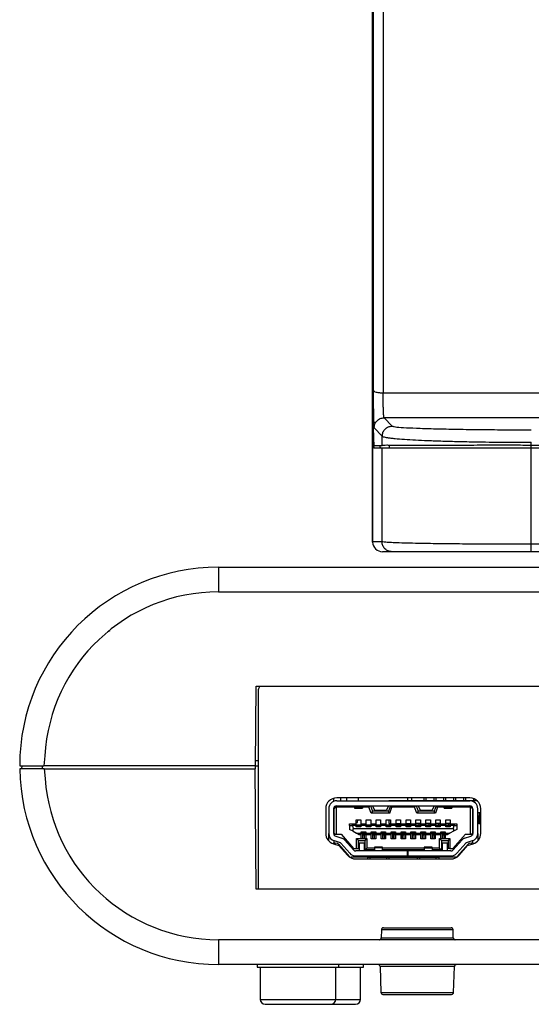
# Model space of a CAD drawing. Header units: millimetres. Extents: x 15 to 836, y 5 to 589.
# Tile 11 of 14: x 608 to 660, y 318 to 417. Entities that reach past the tile are written whole.
import ezdxf

# ---------------------------------------------------------------- set-up
doc = ezdxf.new("R2010")
doc.units = ezdxf.units.MM

msp = doc.modelspace()

# ---------------------------------------------------------------- linework, layer by layer
at = {"color": 7, "linetype": 'Continuous', "lineweight": 25}
for p, q in [((643.71, 489.695), (643.71, 379.832)), ((643.677, 488.656), (643.681, 378.943)), ((644.709, 489.443), (644.709, 379.58)), ((643.65, 364.584), (643.65, 457.863)), ((643.652, 379.02), (643.65, 457.863)), ((643.71, 379.832), (643.742, 379.794)), ((644.709, 379.58), (689.84, 379.58)), ((643.681, 378.943), (643.684, 377.99)), ((643.646, 378.467), (643.646, 364.59)), ((761.486, 377.063), (644.806, 377.063)), ((644.806, 377.063), (645.622, 376.224)), ((644.622, 375.218), (643.807, 376.056)), ((644.622, 374.29), (644.622, 375.218)), ((659.617, 374.29), (659.617, 374.599)), ((644.601, 373.99), (643.784, 373.99)), ((643.803, 374.29), (644.622, 374.29)), ((644.441, 373.99), (644.423, 374.29)), ((659.596, 373.99), (644.601, 373.99)), ((644.601, 364.584), (644.601, 373.99)), ((746.696, 373.99), (659.596, 373.99)), ((659.596, 364.332), (659.596, 373.99)), ((746.675, 374.29), (659.617, 374.29)), ((643.647, 364.546), (643.646, 364.59)), ((643.65, 364.584), (643.647, 364.546)), ((644.601, 364.584), (643.65, 364.584)), ((746.696, 364.332), (659.596, 364.332)), ((645.601, 363.59), (644.646, 363.59)), ((746.696, 363.59), (659.596, 363.59)), ((628.146, 362.04), (628.146, 359.54)), ((628.146, 362.04), (778.146, 362.04)), ((628.146, 359.54), (778.146, 359.54)), ((616.994, 355.527), (617.232, 355.659)), ((631.876, 342.04), (631.946, 350.04)), ((631.946, 350.04), (774.346, 350.04)), ((632.146, 349.54), (632.146, 329.64)), ((610.674, 343.035), (610.575, 342.04)), ((608.146, 342.04), (610.575, 342.04)), ((608.346, 342.04), (608.341, 341.74)), ((631.876, 342.04), (610.575, 342.04)), ((631.838, 342.04), (631.841, 341.74)), ((631.876, 342.04), (632.146, 342.04)), ((632.146, 342.54), (631.881, 342.54)), ((610.594, 341.74), (608.148, 341.74)), ((610.594, 341.74), (610.694, 340.748)), ((610.594, 341.74), (631.841, 341.74)), ((631.946, 329.64), (631.841, 341.74)), ((639.753, 338.468), (639.759, 338.785)), ((639.787, 337.72), (639.947, 337.911)), ((639.787, 337.72), (639.787, 337.886)), ((639.947, 337.911), (640.037, 338.02)), ((639.987, 337.87), (639.947, 337.911)), ((653.437, 338.82), (640.037, 338.82)), ((640.037, 338.52), (653.437, 338.52)), ((640.037, 338.02), (653.437, 338.02)), ((640.439, 338.52), (640.445, 338.82)), ((641.041, 338.82), (641.032, 338.52)), ((641.662, 338.012), (641.662, 338.02)), ((641.842, 337.838), (641.662, 338.012)), ((641.912, 338.02), (641.892, 337.866)), ((642.222, 338.52), (642.233, 338.82)), ((642.583, 337.866), (642.563, 338.02)), ((642.812, 338.012), (642.632, 337.838)), ((642.812, 338.02), (642.812, 338.012)), ((643.384, 338.02), (643.279, 337.87)), ((643.437, 338.02), (643.637, 337.47)), ((643.637, 338.02), (643.837, 337.57)), ((645.237, 338.02), (645.037, 337.57)), ((645.437, 338.02), (645.237, 337.47)), ((645.296, 338.54), (645.296, 338.52)), ((645.296, 338.54), (654.171, 338.54)), ((645.596, 337.87), (645.491, 338.02)), ((647.196, 338.54), (647.196, 338.82)), ((647.596, 338.54), (647.596, 338.82)), ((647.984, 338.02), (647.879, 337.87)), ((648.037, 338.02), (648.237, 337.47)), ((648.237, 338.02), (648.437, 337.57)), ((648.796, 338.82), (648.796, 338.54)), ((648.996, 338.82), (648.996, 338.54)), ((649.837, 338.02), (649.637, 337.57)), ((649.796, 338.82), (649.796, 338.54)), ((650.037, 338.02), (649.837, 337.47)), ((649.996, 338.82), (649.996, 338.54)), ((650.196, 337.87), (650.091, 338.02)), ((650.662, 338.012), (650.662, 338.02)), ((650.662, 338.012), (650.842, 337.838)), ((650.796, 338.82), (650.796, 338.54)), ((650.912, 338.02), (650.892, 337.866)), ((650.996, 338.82), (650.996, 338.54)), ((651.583, 337.866), (651.563, 338.02)), ((651.632, 337.838), (651.812, 338.012)), ((651.796, 338.82), (651.796, 338.54)), ((651.812, 338.02), (651.812, 338.012)), ((651.996, 338.82), (651.996, 338.54)), ((652.796, 338.82), (652.796, 338.54)), ((652.996, 338.82), (652.996, 338.54)), ((653.437, 338.02), (653.528, 337.911)), ((653.528, 337.911), (653.487, 337.87)), ((653.528, 337.911), (653.687, 337.72)), ((653.687, 337.72), (653.687, 337.886)), ((653.796, 338.76), (653.796, 338.54)), ((653.996, 338.668), (653.996, 338.54)), ((638.937, 337.72), (638.937, 335.242)), ((639.237, 337.72), (639.237, 335.242)), ((639.737, 337.572), (639.741, 337.765)), ((639.737, 335.242), (639.737, 337.72)), ((639.787, 335.27), (639.787, 337.72)), ((639.987, 337.87), (639.987, 335.17)), ((641.809, 337.87), (639.987, 337.87)), ((641.842, 337.77), (642.632, 337.77)), ((642.583, 337.866), (641.892, 337.866)), ((642.632, 337.838), (642.619, 337.781)), ((643.279, 337.87), (642.666, 337.87)), ((643.497, 337.27), (643.279, 337.87)), ((643.637, 337.47), (643.497, 337.27)), ((645.377, 337.27), (643.497, 337.27)), ((645.237, 337.47), (643.637, 337.47)), ((643.837, 337.57), (645.037, 337.57)), ((645.377, 337.27), (645.237, 337.47)), ((645.377, 337.27), (645.596, 337.87)), ((647.879, 337.87), (645.596, 337.87)), ((648.097, 337.27), (647.879, 337.87)), ((648.237, 337.47), (648.097, 337.27)), ((649.977, 337.27), (648.097, 337.27)), ((649.837, 337.47), (648.237, 337.47)), ((648.437, 337.57), (649.637, 337.57)), ((649.977, 337.27), (649.837, 337.47)), ((650.196, 337.87), (649.977, 337.27)), ((650.809, 337.87), (650.196, 337.87)), ((650.842, 337.77), (651.632, 337.77)), ((651.583, 337.866), (650.892, 337.866)), ((651.632, 337.838), (651.619, 337.781)), ((653.487, 337.87), (651.666, 337.87)), ((653.487, 335.17), (653.487, 337.87)), ((653.687, 337.72), (653.687, 335.27)), ((653.687, 337.33), (653.737, 337.33)), ((653.737, 336.96), (653.687, 336.96)), ((653.737, 337.72), (653.737, 335.242)), ((654.237, 335.242), (654.237, 337.72)), ((654.237, 337.33), (654.471, 337.33)), ((654.346, 336.96), (654.237, 336.96)), ((654.346, 336.96), (654.346, 336.66)), ((654.386, 336.96), (654.346, 336.96)), ((654.386, 337.33), (654.386, 336.96)), ((654.471, 337.33), (654.471, 336.24)), ((654.537, 335.242), (654.537, 337.72)), ((639.787, 336.81), (639.737, 336.81)), ((639.737, 336.13), (639.787, 336.13)), ((639.787, 336.12), (639.737, 336.12)), ((641.337, 336.19), (642.012, 336.19)), ((641.337, 336.04), (641.337, 336.19)), ((641.337, 336.04), (641.337, 335.64)), ((641.337, 336.04), (641.565, 336.04)), ((642.012, 336.04), (641.565, 336.04)), ((642.012, 336.6), (642.462, 336.6)), ((642.012, 336.19), (642.012, 336.6)), ((642.012, 336.34), (642.146, 336.34)), ((642.012, 336.1), (642.012, 336.19)), ((642.012, 336.1), (642.462, 336.1)), ((642.012, 336.1), (642.012, 336.04)), ((642.012, 335.9), (642.012, 336.04)), ((642.012, 336.012), (642.462, 336.012)), ((642.012, 335.943), (642.462, 335.943)), ((642.462, 335.93), (642.012, 335.93)), ((642.462, 335.9), (642.012, 335.9)), ((642.146, 336.34), (642.155, 336.6)), ((642.462, 336.6), (642.462, 336.19)), ((642.462, 336.19), (642.462, 336.1)), ((642.462, 336.19), (643.012, 336.19)), ((642.462, 336.1), (642.462, 336.04)), ((642.462, 336.04), (642.462, 335.9)), ((643.012, 336.04), (642.462, 336.04)), ((643.012, 336.6), (643.462, 336.6)), ((643.012, 336.19), (643.012, 336.6)), ((643.012, 336.1), (643.012, 336.19)), ((643.012, 336.1), (643.462, 336.1)), ((643.012, 336.1), (643.012, 336.04)), ((643.012, 335.9), (643.012, 336.04)), ((643.012, 336.012), (643.462, 336.012)), ((643.012, 335.943), (643.462, 335.943)), ((643.462, 335.93), (643.012, 335.93)), ((643.462, 335.9), (643.012, 335.9)), ((643.462, 336.6), (643.462, 336.19)), ((643.462, 336.19), (643.462, 336.1)), ((643.462, 336.19), (644.012, 336.19)), ((643.462, 336.1), (643.462, 336.04)), ((643.462, 336.04), (643.462, 335.9)), ((644.012, 336.04), (643.462, 336.04)), ((644.012, 336.6), (644.462, 336.6)), ((644.012, 336.19), (644.012, 336.6)), ((644.012, 336.1), (644.012, 336.19)), ((644.012, 336.1), (644.462, 336.1)), ((644.012, 336.1), (644.012, 336.04)), ((644.012, 335.9), (644.012, 336.04)), ((644.012, 336.012), (644.462, 336.012)), ((644.012, 335.943), (644.462, 335.943)), ((644.462, 335.93), (644.012, 335.93)), ((644.462, 335.9), (644.012, 335.9)), ((644.462, 336.6), (644.462, 336.19)), ((644.462, 336.19), (644.462, 336.1)), ((644.462, 336.19), (645.012, 336.19)), ((644.462, 336.1), (644.462, 336.04)), ((644.462, 336.04), (644.462, 335.9)), ((645.012, 336.04), (644.462, 336.04)), ((645.012, 336.6), (645.462, 336.6)), ((645.012, 336.19), (645.012, 336.6)), ((645.012, 336.1), (645.012, 336.19)), ((645.012, 336.1), (645.462, 336.1)), ((645.012, 336.1), (645.012, 336.04)), ((645.012, 335.9), (645.012, 336.04)), ((645.012, 336.012), (645.462, 336.012)), ((645.012, 335.943), (645.462, 335.943)), ((645.462, 335.93), (645.012, 335.93)), ((645.462, 335.9), (645.012, 335.9)), ((645.296, 336.6), (645.296, 336.24)), ((645.296, 336.24), (645.462, 336.24)), ((645.462, 336.6), (645.462, 336.19)), ((645.462, 336.19), (645.462, 336.1)), ((645.462, 336.19), (646.012, 336.19)), ((645.462, 336.1), (645.462, 336.04)), ((645.462, 336.04), (645.462, 335.9)), ((646.012, 336.04), (645.462, 336.04)), ((646.012, 336.6), (646.462, 336.6)), ((646.012, 336.19), (646.012, 336.6)), ((646.012, 336.24), (646.462, 336.24)), ((646.012, 336.1), (646.012, 336.19)), ((646.012, 336.1), (646.462, 336.1)), ((646.012, 336.1), (646.012, 336.04)), ((646.012, 335.9), (646.012, 336.04)), ((646.012, 336.012), (646.462, 336.012)), ((646.012, 335.943), (646.462, 335.943)), ((646.462, 335.93), (646.012, 335.93)), ((646.462, 335.9), (646.012, 335.9)), ((646.462, 336.6), (646.462, 336.19)), ((646.462, 336.19), (646.462, 336.1)), ((646.462, 336.19), (647.012, 336.19)), ((646.462, 336.1), (646.462, 336.04)), ((646.462, 336.04), (646.462, 335.9)), ((647.012, 336.04), (646.462, 336.04)), ((647.012, 336.6), (647.462, 336.6)), ((647.012, 336.19), (647.012, 336.6)), ((647.012, 336.24), (647.462, 336.24)), ((647.012, 336.1), (647.012, 336.19)), ((647.012, 336.1), (647.462, 336.1)), ((647.012, 336.1), (647.012, 336.04)), ((647.012, 335.9), (647.012, 336.04)), ((647.012, 336.012), (647.462, 336.012)), ((647.012, 335.943), (647.462, 335.943)), ((647.462, 335.93), (647.012, 335.93)), ((647.462, 335.9), (647.012, 335.9)), ((647.196, 336.1), (647.196, 336.24)), ((647.462, 336.6), (647.462, 336.19)), ((647.462, 336.19), (647.462, 336.1)), ((647.462, 336.19), (648.012, 336.19)), ((647.462, 336.1), (647.462, 336.04)), ((647.462, 336.04), (647.462, 335.9)), ((648.012, 336.04), (647.462, 336.04)), ((648.012, 336.6), (648.462, 336.6)), ((648.012, 336.19), (648.012, 336.6)), ((648.462, 336.24), (648.012, 336.24)), ((648.012, 336.1), (648.012, 336.19)), ((648.012, 336.1), (648.462, 336.1)), ((648.012, 336.1), (648.012, 336.04)), ((648.012, 335.9), (648.012, 336.04)), ((648.012, 336.012), (648.462, 336.012)), ((648.012, 335.943), (648.462, 335.943)), ((648.462, 335.93), (648.012, 335.93)), ((648.462, 335.9), (648.012, 335.9)), ((648.296, 336.24), (648.296, 336.1)), ((648.462, 336.6), (648.462, 336.19)), ((648.462, 336.19), (648.462, 336.1)), ((648.462, 336.19), (649.012, 336.19)), ((648.462, 336.1), (648.462, 336.04)), ((648.462, 336.04), (648.462, 335.9)), ((649.012, 336.04), (648.462, 336.04)), ((649.012, 336.6), (649.462, 336.6)), ((649.012, 336.19), (649.012, 336.6)), ((649.462, 336.24), (649.012, 336.24)), ((649.012, 336.1), (649.012, 336.19)), ((649.012, 336.1), (649.462, 336.1)), ((649.012, 336.1), (649.012, 336.04)), ((649.012, 335.9), (649.012, 336.04)), ((649.012, 336.012), (649.462, 336.012)), ((649.012, 335.943), (649.462, 335.943)), ((649.462, 335.93), (649.012, 335.93)), ((649.462, 335.9), (649.012, 335.9)), ((649.296, 336.24), (649.296, 336.1)), ((649.462, 336.6), (649.462, 336.19)), ((649.462, 336.19), (649.462, 336.1)), ((649.462, 336.19), (650.012, 336.19)), ((649.462, 336.1), (649.462, 336.04)), ((649.462, 336.04), (649.462, 335.9)), ((650.012, 336.04), (649.462, 336.04)), ((650.012, 336.6), (650.462, 336.6)), ((650.012, 336.19), (650.012, 336.6)), ((650.462, 336.24), (650.012, 336.24)), ((650.012, 336.1), (650.012, 336.19)), ((650.012, 336.1), (650.462, 336.1)), ((650.012, 336.1), (650.012, 336.04)), ((650.012, 335.9), (650.012, 336.04)), ((650.012, 336.012), (650.462, 336.012)), ((650.012, 335.943), (650.462, 335.943)), ((650.462, 335.93), (650.012, 335.93)), ((650.462, 335.9), (650.012, 335.9)), ((650.296, 336.24), (650.296, 336.1)), ((650.462, 336.6), (650.462, 336.19)), ((650.462, 336.19), (650.462, 336.1)), ((650.462, 336.19), (651.012, 336.19)), ((650.462, 336.1), (650.462, 336.04)), ((650.462, 336.04), (650.462, 335.9)), ((651.012, 336.04), (650.462, 336.04)), ((651.012, 336.6), (651.462, 336.6)), ((651.012, 336.19), (651.012, 336.6)), ((651.462, 336.24), (651.012, 336.24)), ((651.012, 336.1), (651.012, 336.19)), ((651.012, 336.1), (651.462, 336.1)), ((651.012, 336.1), (651.012, 336.04)), ((651.012, 335.9), (651.012, 336.04)), ((651.012, 336.012), (651.462, 336.012)), ((651.012, 335.943), (651.462, 335.943)), ((651.462, 335.93), (651.012, 335.93)), ((651.462, 335.9), (651.012, 335.9)), ((651.296, 336.24), (651.296, 336.1)), ((651.462, 336.6), (651.462, 336.19)), ((651.462, 336.19), (651.462, 336.1)), ((651.462, 336.19), (652.137, 336.19)), ((651.462, 336.1), (651.462, 336.04)), ((651.462, 336.04), (651.462, 335.9)), ((651.91, 336.04), (651.462, 336.04)), ((651.91, 336.04), (652.137, 336.04)), ((652.137, 336.19), (652.137, 336.04)), ((652.137, 336.04), (652.137, 335.64)), ((653.687, 336.81), (653.737, 336.81)), ((653.687, 336.13), (653.737, 336.13)), ((653.737, 336.12), (653.687, 336.12)), ((654.346, 336.24), (654.237, 336.24)), ((654.346, 336.66), (654.346, 336.24)), ((654.346, 336.24), (654.471, 336.24)), ((654.471, 336.24), (654.537, 336.24)), ((639.237, 334.487), (639.237, 335.242)), ((639.763, 335.12), (639.787, 335.12)), ((639.787, 335.27), (639.887, 335.17)), ((639.787, 335.076), (639.787, 335.27)), ((639.887, 335.17), (639.987, 335.17)), ((639.949, 334.955), (640.564, 334.766)), ((639.987, 335.17), (640.487, 335.17)), ((640.487, 335.17), (641.737, 333.72)), ((641.687, 335.45), (641.337, 335.64)), ((641.687, 335.45), (641.687, 335.69)), ((651.787, 335.69), (641.687, 335.69)), ((641.687, 335.45), (642.037, 335.26)), ((642.037, 335.26), (642.512, 335.26)), ((642.314, 335.11), (642.037, 335.26)), ((642.512, 335.11), (642.314, 335.11)), ((642.512, 335.4), (642.962, 335.4)), ((642.512, 335.26), (642.512, 335.4)), ((642.512, 335.37), (642.962, 335.37)), ((642.962, 335.358), (642.512, 335.358)), ((642.962, 335.289), (642.512, 335.289)), ((642.512, 335.26), (642.512, 335.2)), ((642.962, 335.2), (642.512, 335.2)), ((642.512, 335.11), (642.512, 335.2)), ((642.512, 334.72), (642.512, 335.11)), ((642.637, 335.2), (642.637, 335.046)), ((642.837, 335.046), (642.637, 335.046)), ((642.637, 335.046), (642.637, 334.7)), ((642.837, 335.2), (642.837, 335.046)), ((642.837, 334.7), (642.837, 335.046)), ((642.962, 335.4), (642.962, 335.26)), ((642.962, 335.26), (643.512, 335.26)), ((642.962, 335.2), (642.962, 335.26)), ((642.962, 335.2), (642.962, 335.11)), ((643.512, 335.11), (642.962, 335.11)), ((642.962, 335.11), (642.962, 334.72)), ((643.512, 335.4), (643.962, 335.4)), ((643.512, 335.26), (643.512, 335.4)), ((643.512, 335.37), (643.962, 335.37)), ((643.962, 335.358), (643.512, 335.358)), ((643.962, 335.289), (643.512, 335.289)), ((643.512, 335.26), (643.512, 335.2)), ((643.962, 335.2), (643.512, 335.2)), ((643.512, 335.11), (643.512, 335.2)), ((643.512, 334.7), (643.512, 335.11)), ((643.637, 335.2), (643.637, 335.046)), ((643.837, 335.046), (643.637, 335.046)), ((643.637, 335.046), (643.637, 334.7)), ((643.837, 335.2), (643.837, 335.046)), ((643.837, 334.7), (643.837, 335.046)), ((643.962, 335.4), (643.962, 335.26)), ((643.962, 335.26), (644.512, 335.26)), ((643.962, 335.2), (643.962, 335.26)), ((643.962, 335.2), (643.962, 335.11)), ((644.512, 335.11), (643.962, 335.11)), ((643.962, 335.11), (643.962, 334.7)), ((644.512, 335.4), (644.962, 335.4)), ((644.512, 335.26), (644.512, 335.4)), ((644.512, 335.37), (644.962, 335.37)), ((644.962, 335.358), (644.512, 335.358)), ((644.962, 335.289), (644.512, 335.289)), ((644.512, 335.26), (644.512, 335.2)), ((644.962, 335.2), (644.512, 335.2)), ((644.512, 335.11), (644.512, 335.2)), ((644.512, 334.7), (644.512, 335.11)), ((644.637, 335.2), (644.637, 335.046)), ((644.837, 335.046), (644.637, 335.046)), ((644.637, 335.046), (644.637, 334.7)), ((644.837, 335.2), (644.837, 335.046)), ((644.837, 334.7), (644.837, 335.046)), ((644.962, 335.4), (644.962, 335.26)), ((644.962, 335.26), (645.512, 335.26)), ((644.962, 335.2), (644.962, 335.26)), ((644.962, 335.2), (644.962, 335.11)), ((645.512, 335.11), (644.962, 335.11)), ((644.962, 335.11), (644.962, 334.7)), ((645.512, 335.4), (645.962, 335.4)), ((645.512, 335.26), (645.512, 335.4)), ((645.512, 335.37), (645.962, 335.37)), ((645.962, 335.358), (645.512, 335.358)), ((645.962, 335.289), (645.512, 335.289)), ((645.512, 335.26), (645.512, 335.2)), ((645.962, 335.2), (645.512, 335.2)), ((645.512, 335.11), (645.512, 335.2)), ((645.512, 334.7), (645.512, 335.11)), ((645.637, 335.2), (645.637, 335.046)), ((645.837, 335.046), (645.637, 335.046)), ((645.637, 335.046), (645.637, 334.7)), ((645.837, 335.2), (645.837, 335.046)), ((645.837, 334.7), (645.837, 335.046)), ((645.962, 335.4), (645.962, 335.26)), ((645.962, 335.26), (646.512, 335.26)), ((645.962, 335.2), (645.962, 335.26)), ((645.962, 335.2), (645.962, 335.11)), ((646.512, 335.11), (645.962, 335.11)), ((645.962, 335.11), (645.962, 334.7)), ((646.512, 335.4), (646.962, 335.4)), ((646.512, 335.26), (646.512, 335.4)), ((646.512, 335.37), (646.962, 335.37)), ((646.962, 335.358), (646.512, 335.358)), ((646.962, 335.289), (646.512, 335.289)), ((646.512, 335.26), (646.512, 335.2)), ((646.962, 335.2), (646.512, 335.2)), ((646.512, 335.11), (646.512, 335.2)), ((646.512, 334.7), (646.512, 335.11)), ((646.637, 335.2), (646.637, 335.046)), ((646.837, 335.046), (646.637, 335.046)), ((646.637, 335.046), (646.637, 334.7)), ((646.837, 335.2), (646.837, 335.046)), ((646.837, 334.7), (646.837, 335.046)), ((646.962, 335.4), (646.962, 335.26)), ((646.962, 335.26), (647.512, 335.26)), ((646.962, 335.2), (646.962, 335.26)), ((646.962, 335.2), (646.962, 335.11)), ((647.512, 335.11), (646.962, 335.11)), ((646.962, 335.11), (646.962, 334.7)), ((647.512, 335.4), (647.962, 335.4)), ((647.512, 335.26), (647.512, 335.4)), ((647.512, 335.37), (647.962, 335.37)), ((647.962, 335.358), (647.512, 335.358)), ((647.962, 335.289), (647.512, 335.289)), ((647.512, 335.26), (647.512, 335.2)), ((647.962, 335.2), (647.512, 335.2)), ((647.512, 335.11), (647.512, 335.2)), ((647.512, 334.7), (647.512, 335.11)), ((647.637, 335.2), (647.637, 335.046)), ((647.837, 335.046), (647.637, 335.046)), ((647.637, 335.046), (647.637, 334.7)), ((647.837, 335.2), (647.837, 335.046)), ((647.837, 334.7), (647.837, 335.046)), ((647.962, 335.4), (647.962, 335.26)), ((647.962, 335.26), (648.512, 335.26)), ((647.962, 335.2), (647.962, 335.26)), ((647.962, 335.2), (647.962, 335.11)), ((648.512, 335.11), (647.962, 335.11)), ((647.962, 335.11), (647.962, 334.7)), ((648.512, 335.4), (648.962, 335.4)), ((648.512, 335.26), (648.512, 335.4)), ((648.512, 335.37), (648.962, 335.37)), ((648.962, 335.358), (648.512, 335.358)), ((648.962, 335.289), (648.512, 335.289)), ((648.512, 335.26), (648.512, 335.2)), ((648.962, 335.2), (648.512, 335.2)), ((648.512, 335.11), (648.512, 335.2)), ((648.512, 334.7), (648.512, 335.11)), ((648.637, 335.2), (648.637, 335.046)), ((648.837, 335.046), (648.637, 335.046)), ((648.637, 335.046), (648.637, 334.7)), ((648.837, 335.2), (648.837, 335.046)), ((648.837, 334.7), (648.837, 335.046)), ((648.962, 335.4), (648.962, 335.26)), ((648.962, 335.26), (649.512, 335.26)), ((648.962, 335.2), (648.962, 335.26)), ((648.962, 335.2), (648.962, 335.11)), ((649.512, 335.11), (648.962, 335.11)), ((648.962, 335.11), (648.962, 334.7)), ((649.512, 335.4), (649.962, 335.4)), ((649.512, 335.26), (649.512, 335.4)), ((649.512, 335.37), (649.962, 335.37)), ((649.962, 335.358), (649.512, 335.358)), ((649.962, 335.289), (649.512, 335.289)), ((649.512, 335.26), (649.512, 335.2)), ((649.962, 335.2), (649.512, 335.2)), ((649.512, 335.11), (649.512, 335.2)), ((649.512, 334.7), (649.512, 335.11)), ((649.637, 335.2), (649.637, 335.046)), ((649.837, 335.046), (649.637, 335.046)), ((649.637, 335.046), (649.637, 334.7)), ((649.837, 335.2), (649.837, 335.046)), ((649.837, 334.7), (649.837, 335.046)), ((649.962, 335.4), (649.962, 335.26)), ((649.962, 335.26), (650.512, 335.26)), ((649.962, 335.2), (649.962, 335.26)), ((649.962, 335.2), (649.962, 335.11)), ((650.512, 335.11), (649.962, 335.11)), ((649.962, 335.11), (649.962, 334.7)), ((650.512, 335.4), (650.962, 335.4)), ((650.512, 335.26), (650.512, 335.4)), ((650.512, 335.37), (650.962, 335.37)), ((650.962, 335.358), (650.512, 335.358)), ((650.962, 335.289), (650.512, 335.289)), ((650.512, 335.26), (650.512, 335.2)), ((650.962, 335.2), (650.512, 335.2)), ((650.512, 335.11), (650.512, 335.2)), ((650.512, 334.72), (650.512, 335.11)), ((650.637, 335.2), (650.637, 335.046)), ((650.837, 335.046), (650.637, 335.046)), ((650.637, 335.046), (650.637, 334.7)), ((650.837, 335.2), (650.837, 335.046)), ((650.837, 334.7), (650.837, 335.046)), ((650.962, 335.4), (650.962, 335.26)), ((650.962, 335.26), (651.437, 335.26)), ((650.962, 335.2), (650.962, 335.26)), ((650.962, 335.2), (650.962, 335.11)), ((651.161, 335.11), (650.962, 335.11)), ((650.962, 335.11), (650.962, 334.72)), ((651.437, 335.26), (651.161, 335.11)), ((651.787, 335.45), (651.437, 335.26)), ((651.737, 333.72), (652.987, 335.17)), ((651.787, 335.69), (651.787, 335.45)), ((652.137, 335.64), (651.787, 335.45)), ((652.911, 334.766), (653.526, 334.955)), ((652.987, 335.17), (653.487, 335.17)), ((653.487, 335.17), (653.587, 335.17)), ((653.687, 335.27), (653.587, 335.17)), ((653.687, 335.27), (653.687, 335.076)), ((653.687, 335.12), (653.712, 335.12)), ((654.237, 335.242), (654.237, 334.487)), ((639.714, 334.191), (640.261, 334.022)), ((639.737, 334.5), (639.737, 334.29)), ((639.887, 334.267), (639.737, 334.29)), ((639.737, 334.183), (639.737, 334.29)), ((639.787, 334.283), (639.787, 334.482)), ((640.417, 334.288), (639.802, 334.477)), ((639.887, 334.137), (639.887, 334.267)), ((640.076, 334.237), (639.887, 334.267)), ((640.225, 334.156), (641.308, 332.925)), ((640.261, 334.022), (641.122, 333.044)), ((641.347, 333.242), (640.44, 334.273)), ((640.815, 334.604), (641.723, 333.572)), ((642.037, 333.72), (642.037, 334.72)), ((642.037, 334.72), (642.512, 334.72)), ((642.037, 334.72), (642.237, 334.52)), ((642.237, 333.72), (642.237, 334.52)), ((642.237, 334.52), (642.887, 334.52)), ((642.837, 334.27), (642.287, 334.27)), ((642.287, 334.27), (642.287, 333.47)), ((642.512, 334.7), (642.512, 334.72)), ((642.962, 334.7), (642.512, 334.7)), ((642.837, 333.47), (642.837, 334.27)), ((642.887, 334.52), (643.087, 334.72)), ((642.887, 333.57), (642.887, 334.52)), ((642.962, 334.72), (643.087, 334.72)), ((642.962, 334.72), (642.962, 334.7)), ((643.087, 334.72), (643.087, 333.77)), ((643.962, 334.7), (643.512, 334.7)), ((644.962, 334.7), (644.512, 334.7)), ((645.962, 334.7), (645.512, 334.7)), ((646.962, 334.7), (646.512, 334.7)), ((647.962, 334.7), (647.512, 334.7)), ((648.962, 334.7), (648.512, 334.7)), ((649.962, 334.7), (649.512, 334.7)), ((650.387, 333.77), (650.387, 334.72)), ((650.387, 334.72), (650.587, 334.52)), ((650.387, 334.72), (650.512, 334.72)), ((650.512, 334.7), (650.512, 334.72)), ((650.962, 334.7), (650.512, 334.7)), ((650.587, 334.52), (650.587, 333.57)), ((650.587, 334.52), (651.237, 334.52)), ((651.187, 334.27), (650.637, 334.27)), ((650.637, 334.27), (650.637, 333.47)), ((650.962, 334.72), (651.437, 334.72)), ((650.962, 334.72), (650.962, 334.7)), ((651.187, 333.47), (651.187, 334.27)), ((651.437, 334.72), (651.237, 334.52)), ((651.237, 334.52), (651.237, 333.72)), ((651.437, 334.72), (651.437, 333.72)), ((651.752, 333.572), (652.66, 334.604)), ((653.035, 334.273), (652.127, 333.242)), ((653.25, 334.156), (652.167, 332.925)), ((652.353, 333.044), (653.214, 334.022)), ((653.673, 334.477), (653.058, 334.288)), ((653.214, 334.022), (653.761, 334.191)), ((653.587, 334.267), (653.399, 334.237)), ((653.737, 334.29), (653.587, 334.267)), ((653.587, 334.137), (653.587, 334.267)), ((653.687, 334.482), (653.687, 334.283)), ((653.737, 334.29), (653.737, 334.5)), ((653.737, 334.29), (653.737, 334.183)), ((641.737, 333.72), (642.037, 333.72)), ((647.177, 333.47), (641.948, 333.47)), ((641.948, 332.97), (647.177, 332.97)), ((642.037, 333.72), (642.237, 333.72)), ((642.887, 333.57), (643.087, 333.77)), ((643.837, 333.57), (642.887, 333.57)), ((643.837, 333.77), (643.087, 333.77)), ((644.637, 333.87), (643.837, 333.87)), ((643.837, 333.87), (643.837, 333.796)), ((644.637, 333.796), (643.837, 333.796)), ((643.837, 333.796), (643.837, 333.47)), ((644.637, 333.796), (644.637, 333.87)), ((644.637, 333.47), (644.637, 333.796)), ((648.837, 333.77), (644.637, 333.77)), ((648.837, 333.57), (644.637, 333.57)), ((647.177, 332.97), (647.177, 333.47)), ((647.177, 333.47), (647.187, 333.47)), ((647.187, 332.97), (647.177, 332.97)), ((647.187, 333.47), (647.187, 332.97)), ((651.527, 333.47), (647.187, 333.47)), ((647.187, 332.97), (651.527, 332.97)), ((649.637, 333.87), (648.837, 333.87)), ((648.837, 333.87), (648.837, 333.796)), ((648.837, 333.796), (649.637, 333.796)), ((648.837, 333.796), (648.837, 333.47)), ((649.637, 333.796), (649.637, 333.87)), ((649.637, 333.796), (649.637, 333.47)), ((650.387, 333.77), (649.637, 333.77)), ((650.587, 333.57), (649.637, 333.57)), ((650.387, 333.77), (650.587, 333.57)), ((651.437, 333.72), (651.237, 333.72)), ((651.437, 333.72), (651.737, 333.72)), ((643.162, 332.84), (641.495, 332.84)), ((641.948, 332.67), (651.527, 332.67)), ((643.162, 332.67), (643.162, 332.84)), ((643.162, 332.84), (643.412, 332.84)), ((643.412, 332.84), (645.062, 332.84)), ((645.062, 332.84), (645.312, 332.84)), ((645.312, 332.67), (645.312, 332.84)), ((645.312, 332.84), (648.162, 332.84)), ((648.162, 332.67), (648.162, 332.84)), ((648.162, 332.84), (648.412, 332.84)), ((648.412, 332.84), (650.062, 332.84)), ((650.062, 332.84), (650.312, 332.84)), ((650.312, 332.84), (650.312, 332.67)), ((651.979, 332.84), (650.312, 332.84)), ((774.346, 329.64), (631.946, 329.64)), ((644.542, 325.546), (644.522, 324.735)), ((651.75, 325.546), (644.542, 325.546)), ((651.77, 324.735), (651.75, 325.546)), ((628.146, 324.54), (628.146, 322.04)), ((778.146, 324.54), (628.146, 324.54)), ((644.522, 324.735), (651.77, 324.735)), ((778.146, 322.04), (628.146, 322.04)), ((632.046, 322.04), (632.046, 321.79)), ((640.246, 321.79), (640.246, 322.04)), ((642.746, 321.79), (642.746, 322.04)), ((632.046, 321.79), (640.246, 321.79)), ((632.346, 321.79), (632.346, 318.54)), ((639.946, 318.54), (639.946, 321.79)), ((640.246, 321.79), (642.746, 321.79)), ((642.446, 318.54), (642.446, 321.79)), ((644.403, 321.847), (644.494, 319.233)), ((651.798, 319.233), (651.889, 321.847))]:
    msp.add_line(p, q, dxfattribs=at)
at = {"color": 8, "linetype": 'Continuous', "lineweight": 25}
for p, q in [((643.771, 379.02), (643.719, 379.02)), ((645.301, 374.29), (645.301, 373.99)), ((659.596, 373.99), (659.596, 374.29)), ((654.346, 336.66), (654.237, 336.66)), ((643.412, 332.67), (643.412, 332.84)), ((645.062, 332.84), (645.062, 332.67)), ((648.412, 332.67), (648.412, 332.84)), ((650.062, 332.67), (650.062, 332.84)), ((644.42, 321.847), (644.403, 321.847)), ((651.889, 321.847), (644.42, 321.847)), ((644.494, 319.233), (651.798, 319.233)), ((632.346, 318.54), (639.946, 318.54)), ((639.946, 318.54), (642.446, 318.54))]:
    msp.add_line(p, q, dxfattribs=at)
at = {"color": 7, "linetype": 'Continuous', "lineweight": 25}
for centre, radius, start, end in [((644.646, 364.59), 1, 182.56596, 270), ((628.146, 342.04), 20, 90, 180), ((628.146, 342.04), 17.5, 90, 176.7428), ((633.146, 349.54), 1, 150, 180), ((628.146, 342.04), 20, 180.85947, 270), ((628.146, 342.04), 17.5, 184.23593, 270), ((640.037, 337.72), 1.1, 90, 180), ((640.037, 337.72), 0.8, 90, 180), ((640.037, 337.72), 0.3, 90, 180), ((653.437, 337.72), 1.1, 0, 90), ((653.437, 337.72), 0.8, 0, 90), ((653.437, 337.72), 0.3, 0, 90), ((640.037, 335.242), 1.1, 180, 252.89727), ((640.037, 335.242), 0.8, 180, 252.89727), ((640.037, 335.242), 0.3, 180, 252.89727), ((653.437, 335.242), 0.3, 287.10273, 0), ((653.437, 335.242), 0.8, 287.10273, 0), ((653.437, 335.242), 1.1, 287.10273, 0), ((640.037, 333.99), 0.25, 41.34778, 81.1042), ((640.402, 334.24), 0.05, 41.34778, 72.89727), ((640.402, 334.24), 0.55, 41.34778, 72.89727), ((653.073, 334.24), 0.55, 107.10273, 138.65222), ((653.073, 334.24), 0.05, 107.10273, 138.65222), ((653.437, 333.99), 0.25, 98.8958, 138.65222), ((641.948, 333.77), 1.1, 221.34778, 270), ((641.495, 333.09), 0.25, 221.34778, 270), ((641.948, 333.77), 0.8, 221.34778, 270), ((641.948, 333.77), 0.3, 221.34778, 270), ((651.527, 333.77), 0.3, 270, 318.65222), ((651.527, 333.77), 0.8, 270, 318.65222), ((651.527, 333.77), 1.1, 270, 318.65222), ((651.979, 333.09), 0.25, 270, 318.65222), ((644.203, 321.84), 0.2, 1.99979, 90), ((652.089, 321.84), 0.2, 90, 178.00021), ((644.694, 319.24), 0.2, 182.0002, 270), ((651.598, 319.24), 0.2, 270, 357.9998), ((632.846, 318.54), 0.5, 180, 270), ((639.446, 318.54), 0.5, 270, 0), ((641.946, 318.54), 0.5, 270, 0)]:
    msp.add_arc(centre, radius, start, end, dxfattribs=at)
for centre, start_param in [((643.757, 377.99), 1.310235), ((644.357, 377.99), 2.75166)]:
    msp.add_ellipse(centre, major_axis=(-0.027, 4), ratio=0.025292, start_param=start_param, end_param=3.141454, dxfattribs=at)
for points, knots in [([(643.71, 379.832), (643.71, 379.609), (643.711, 379.164), (643.717, 378.486), (643.724, 377.988), (643.729, 377.749), (643.73, 377.704)], [0, 0, 0, 0, 0.309465, 0.618123, 0.926996, 1, 1, 1, 1]), ([(643.725, 379.823), (643.722, 379.616), (643.718, 379.198), (643.719, 378.539), (643.724, 378.027), (643.729, 377.767), (643.73, 377.704)], [0, 0, 0, 0, 0.296099, 0.596983, 0.902403, 1, 1, 1, 1]), ([(644.806, 377.063), (644.801, 377.077), (644.789, 377.104), (644.771, 377.272), (644.754, 377.523), (644.739, 377.86), (644.726, 378.265), (644.716, 378.709), (644.711, 379.155), (644.71, 379.44), (644.709, 379.58)], [0, 0, 0, 0, 0.12502, 0.250043, 0.374172, 0.50007, 0.63197, 0.759255, 0.881929, 1, 1, 1, 1]), ([(643.684, 377.99), (643.689, 377.53), (643.695, 376.82), (643.713, 375.956), (643.733, 375.186), (643.765, 374.457), (643.79, 374.346), (643.803, 374.29)], [0, 0, 0, 0, 0.237177, 0.365762, 0.500665, 0.749923, 1, 1, 1, 1]), ([(645.622, 376.224), (645.694, 376.2), (645.839, 376.152), (646.692, 376.084), (647.983, 376.02), (649.72, 375.964), (651.832, 375.918), (654.248, 375.883), (656.878, 375.861), (658.704, 375.858), (659.617, 375.857)], [0, 0, 0, 0, 0.125116, 0.250175, 0.375218, 0.50023, 0.625206, 0.750151, 0.875058, 1, 1, 1, 1]), ([(644.622, 375.218), (644.647, 375.197), (644.692, 375.162), (644.884, 375.112), (645.138, 375.066), (645.473, 375.021), (646.01, 374.964), (646.802, 374.9), (647.924, 374.833), (649.214, 374.774), (650.667, 374.722), (652.28, 374.678), (654.29, 374.637), (656.74, 374.605), (658.663, 374.601), (659.617, 374.599)], [0, 0, 0, 0, 0.06169, 0.11003, 0.156568, 0.208337, 0.256131, 0.345349, 0.429092, 0.507381, 0.592207, 0.674442, 0.754132, 0.878046, 1, 1, 1, 1]), ([(659.617, 374.29), (659.045, 374.291), (657.919, 374.292), (656.336, 374.295), (654.862, 374.293), (653.404, 374.29), (651.911, 374.289), (650.431, 374.29), (649.106, 374.291), (647.926, 374.29), (646.887, 374.289), (646.075, 374.29), (645.467, 374.291), (645.054, 374.292), (644.73, 374.29), (644.662, 374.29), (644.622, 374.29)], [0, 0, 0, 0, 0.072824, 0.143289, 0.204266, 0.2679, 0.343049, 0.419664, 0.497795, 0.569781, 0.64695, 0.729323, 0.790268, 0.855661, 0.91666, 1, 1, 1, 1]), ([(659.596, 364.332), (658.643, 364.332), (656.722, 364.334), (653.97, 364.349), (651.402, 364.371), (649.42, 364.399), (647.913, 364.426), (646.789, 364.454), (645.872, 364.484), (645.203, 364.515), (644.739, 364.548), (644.649, 364.571), (644.601, 364.584)], [0, 0, 0, 0, 0.1215079, 0.2449465, 0.3649661, 0.4908825, 0.5692896, 0.6531827, 0.7425866, 0.824568, 0.9059068, 1, 1, 1, 1]), ([(659.596, 363.59), (658.68, 363.59), (656.848, 363.59), (654.212, 363.59), (651.793, 363.59), (649.683, 363.59), (647.951, 363.59), (646.665, 363.59), (645.817, 363.59), (645.673, 363.59), (645.601, 363.59)], [0, 0, 0, 0, 0.124919, 0.24982, 0.374748, 0.49972, 0.624736, 0.749783, 0.874869, 1, 1, 1, 1]), ([(610.448, 341.74), (610.448, 341.765), (610.449, 341.815), (610.449, 341.915), (610.447, 341.99), (610.446, 342.04)], [0, 0, 0, 0, 0.247074, 0.496124, 1, 1, 1, 1]), ([(641.892, 337.866), (641.887, 337.839), (641.879, 337.784), (641.861, 337.755), (641.85, 337.807), (641.842, 337.838)], [0, 0, 0, 0, 0.2769597, 0.5622742, 1, 1, 1, 1]), ([(642.61, 337.777), (642.608, 337.775), (642.599, 337.766), (642.59, 337.822), (642.583, 337.866)], [0, 0, 0, 0, 0.194048, 1, 1, 1, 1]), ([(650.892, 337.866), (650.887, 337.839), (650.879, 337.784), (650.861, 337.755), (650.85, 337.807), (650.842, 337.838)], [0, 0, 0, 0, 0.27696, 0.562274, 1, 1, 1, 1]), ([(651.61, 337.777), (651.608, 337.775), (651.599, 337.766), (651.59, 337.822), (651.583, 337.866)], [0, 0, 0, 0, 0.194048, 1, 1, 1, 1]), ([(641.565, 336.04), (641.582, 336.034), (641.618, 336.022), (641.659, 335.928), (641.683, 335.81), (641.686, 335.729), (641.687, 335.69)], [0, 0, 0, 0, 0.27731, 0.571683, 0.795533, 1, 1, 1, 1]), ([(651.787, 335.69), (651.788, 335.723), (651.79, 335.79), (651.806, 335.886), (651.833, 335.97), (651.869, 336.029), (651.896, 336.037), (651.91, 336.04)], [0, 0, 0, 0, 0.171865, 0.358589, 0.554402, 0.784588, 1, 1, 1, 1]), ([(644.745, 325.74), (644.73, 325.739), (644.7, 325.738), (644.659, 325.723), (644.623, 325.702), (644.593, 325.675), (644.57, 325.644), (644.555, 325.612), (644.545, 325.579), (644.543, 325.556), (644.542, 325.546)], [0, 0, 0, 0, 0.146143, 0.286175, 0.420111, 0.547984, 0.669838, 0.785735, 0.895756, 1, 1, 1, 1]), ([(644.745, 325.74), (644.758, 325.74), (644.783, 325.74), (644.835, 325.74), (644.896, 325.74), (644.968, 325.74), (645.049, 325.74), (645.208, 325.74), (645.481, 325.74), (645.922, 325.74), (646.432, 325.74), (646.987, 325.74), (647.564, 325.74), (648.146, 325.74), (648.728, 325.74), (649.305, 325.74), (649.86, 325.74), (650.37, 325.74), (650.811, 325.74), (651.103, 325.74), (651.287, 325.74), (651.398, 325.74), (651.487, 325.74), (651.527, 325.74), (651.547, 325.74)], [0, 0, 0, 0, 0.020304, 0.040482, 0.0606, 0.08072, 0.100908, 0.121226, 0.18562, 0.250068, 0.314462, 0.37891, 0.439432, 0.500009, 0.560532, 0.621109, 0.685503, 0.749951, 0.814345, 0.878793, 0.909193, 0.939383, 0.96958, 1, 1, 1, 1]), ([(651.75, 325.546), (651.749, 325.56), (651.746, 325.59), (651.728, 325.634), (651.7, 325.676), (651.658, 325.711), (651.606, 325.735), (651.567, 325.739), (651.547, 325.74)], [0, 0, 0, 0, 0.140318, 0.290953, 0.452114, 0.623952, 0.806563, 1, 1, 1, 1]), ([(644.319, 324.54), (644.333, 324.541), (644.359, 324.542), (644.396, 324.554), (644.431, 324.572), (644.471, 324.605), (644.512, 324.658), (644.519, 324.71), (644.522, 324.735)], [0, 0, 0, 0, 0.127905, 0.251536, 0.3758, 0.505534, 0.753626, 1, 1, 1, 1]), ([(651.77, 324.735), (651.771, 324.722), (651.773, 324.697), (651.785, 324.66), (651.805, 324.627), (651.839, 324.588), (651.894, 324.548), (651.946, 324.543), (651.973, 324.54)], [0, 0, 0, 0, 0.124953, 0.246092, 0.368364, 0.496584, 0.748139, 1, 1, 1, 1]), ([(644.694, 319.04), (644.694, 319.04), (644.696, 319.04), (644.71, 319.04), (644.749, 319.04), (644.849, 319.04), (645.05, 319.04), (645.413, 319.04), (645.887, 319.04), (646.444, 319.04), (646.955, 319.04), (647.373, 319.04), (647.682, 319.04), (647.996, 319.04), (648.419, 319.04), (648.946, 319.04), (649.457, 319.04), (649.849, 319.04), (650.137, 319.04), (650.367, 319.04), (650.535, 319.04), (650.704, 319.04), (650.899, 319.04), (651.109, 319.04), (651.285, 319.04), (651.424, 319.04), (651.524, 319.04), (651.587, 319.04), (651.594, 319.04), (651.598, 319.04)], [0, 0, 0, 0, 0.011531, 0.030696, 0.059951, 0.088549, 0.149148, 0.211708, 0.27493, 0.337008, 0.399082, 0.428035, 0.456978, 0.486007, 0.515298, 0.573834, 0.632369, 0.663767, 0.695149, 0.726523, 0.744359, 0.758276, 0.792806, 0.827338, 0.861871, 0.896405, 0.930938, 0.96547, 1, 1, 1, 1]), ([(632.846, 318.04), (632.89, 318.04), (632.959, 318.04), (633.37, 318.04), (633.796, 318.04), (634.321, 318.04), (635.09, 318.04), (635.731, 318.04), (636.146, 318.04)], [0, 0, 0, 0, 0.239443, 0.36967, 0.5, 0.630227, 0.760557, 1, 1, 1, 1]), ([(635.346, 318.04), (635.395, 318.04), (635.47, 318.04), (635.761, 318.04), (635.923, 318.04), (635.941, 318.04)], [0, 0, 0, 0, 0.62021, 0.957526, 1, 1, 1, 1]), ([(636.146, 318.04), (636.561, 318.04), (637.202, 318.04), (637.971, 318.04), (638.496, 318.04), (638.922, 318.04), (639.333, 318.04), (639.402, 318.04), (639.446, 318.04)], [0, 0, 0, 0, 0.239443, 0.36967, 0.5, 0.630227, 0.760557, 1, 1, 1, 1]), ([(638.646, 318.04), (639.061, 318.04), (639.702, 318.04), (640.471, 318.04), (640.996, 318.04), (641.422, 318.04), (641.833, 318.04), (641.902, 318.04), (641.946, 318.04)], [0, 0, 0, 0, 0.239443, 0.36967, 0.5, 0.630227, 0.760557, 1, 1, 1, 1])]:
    msp.add_open_spline(points, degree=3, knots=knots, dxfattribs=at)
at = {"color": 8, "linetype": 'Continuous', "lineweight": 25}
for points, knots in [([(643.742, 379.794), (643.754, 379.774), (643.787, 379.721), (643.998, 379.649), (644.322, 379.591), (644.58, 379.583), (644.709, 379.58)], [0, 0, 0, 0, 0.1693248, 0.4462165, 0.7231083, 1, 1, 1, 1]), ([(643.73, 377.704), (643.733, 377.551), (643.74, 377.199), (643.754, 376.749), (643.771, 376.372), (643.789, 376.117), (643.801, 376.077), (643.807, 376.056)], [0, 0, 0, 0, 0.160058, 0.369761, 0.579849, 0.789616, 1, 1, 1, 1])]:
    msp.add_open_spline(points, degree=3, knots=knots, dxfattribs=at)
at = {"color": 7, "linetype": 'Continuous', "lineweight": 25}
for points in [[(643.807, 376.056), (643.821, 376.188), (643.85, 376.451), (644.08, 376.784), (644.412, 377.017), (644.675, 377.048), (644.806, 377.063)], [(644.622, 375.218), (644.637, 375.349), (644.665, 375.612), (644.896, 375.945), (645.228, 376.178), (645.491, 376.209), (645.622, 376.224)], [(645.601, 363.59), (645.471, 363.605), (645.21, 363.635), (644.88, 363.864), (644.649, 364.193), (644.617, 364.453), (644.601, 364.584)], [(659.596, 363.59), (659.596, 363.601), (659.596, 363.622), (659.596, 363.784), (659.596, 364.023), (659.596, 364.229), (659.596, 364.332)]]:
    msp.add_open_spline(points, degree=3, dxfattribs=at)

doc.saveas('drawing.dxf')
